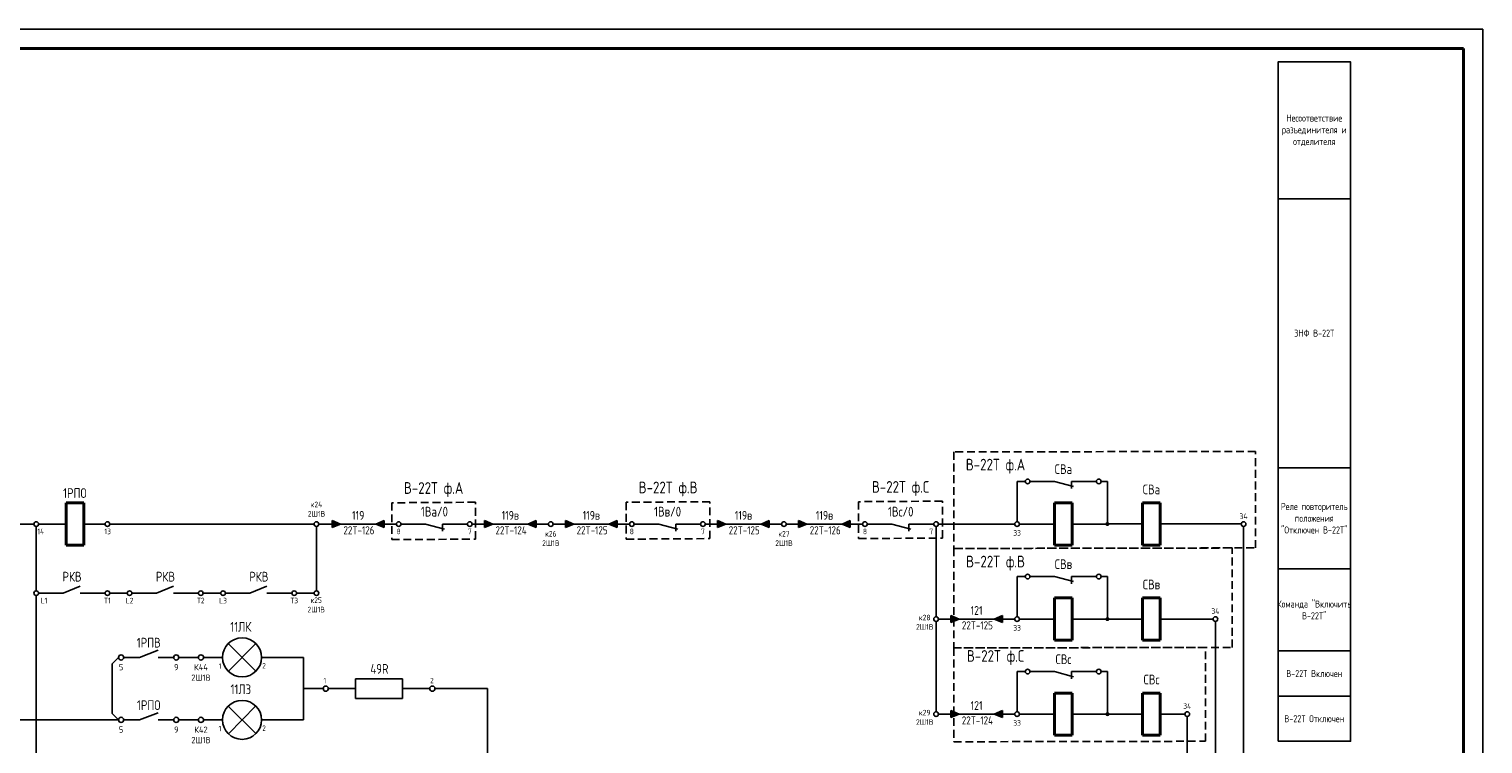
# Model space of a CAD drawing. Header units: millimetres. Extents: x 3972 to 7513, y 1417 to 2199.
# Tile 13 of 19: x 5929 to 6302, y 2015 to 2199. Entities that reach past the tile are written whole.
import ezdxf
from ezdxf.enums import TextEntityAlignment as Align

# ---------------------------------------------------------------- set-up
doc = ezdxf.new("R2010")
doc.units = ezdxf.units.MM
doc.linetypes.add('JIS_02_2.0', pattern=[3, 2, -1])
doc.styles.add('SIMPLEX', font='GOST.ttf', dxfattribs={"height": 5})

msp = doc.modelspace()

# ---------------------------------------------------------------- hatches: boundary and pattern name
h = msp.add_hatch(color=256)
h.dxf.hatch_style = 1
h.paths.add_polyline_path([(6006.79, 2070.81), (6008.9, 2071.71), (6006.79, 2072.62)])
h = msp.add_hatch(color=256)
h.dxf.hatch_style = 1
h.paths.add_polyline_path([(6020.04, 2072.62), (6017.93, 2071.71), (6020.04, 2070.81)])
h = msp.add_hatch(color=256)
h.dxf.hatch_style = 1
h.paths.add_polyline_path([(6045.8, 2070.81), (6047.91, 2071.71), (6045.8, 2072.62)])
h = msp.add_hatch(color=256)
h.dxf.hatch_style = 1
h.paths.add_polyline_path([(6059.05, 2072.62), (6056.94, 2071.71), (6059.05, 2070.81)])
h = msp.add_hatch(color=256)
h.dxf.hatch_style = 1
h.paths.add_polyline_path([(6066.57, 2070.81), (6068.68, 2071.71), (6066.57, 2072.62)])
h = msp.add_hatch(color=256)
h.dxf.hatch_style = 1
h.paths.add_polyline_path([(6079.82, 2072.62), (6077.71, 2071.71), (6079.82, 2070.81)])
h = msp.add_hatch(color=256)
h.dxf.hatch_style = 1
h.paths.add_polyline_path([(6105.58, 2070.81), (6107.69, 2071.71), (6105.58, 2072.62)])
h = msp.add_hatch(color=256)
h.dxf.hatch_style = 1
h.paths.add_polyline_path([(6118.83, 2072.62), (6116.72, 2071.71), (6118.83, 2070.81)])
h = msp.add_hatch(color=256)
h.dxf.hatch_style = 1
h.paths.add_polyline_path([(6126.34, 2070.81), (6128.46, 2071.71), (6126.34, 2072.62)])
h = msp.add_hatch(color=256)
h.dxf.hatch_style = 1
h.paths.add_polyline_path([(6139.6, 2072.62), (6137.48, 2071.71), (6139.6, 2070.81)])
h = msp.add_hatch(color=256)
h.dxf.hatch_style = 1
h.paths.add_polyline_path([(6165.35, 2046.44), (6167.47, 2047.35), (6165.35, 2048.25)])
h = msp.add_hatch(color=256)
h.dxf.hatch_style = 1
h.paths.add_polyline_path([(6178.61, 2048.25), (6176.49, 2047.35), (6178.61, 2046.44)])
h = msp.add_hatch(color=256)
h.dxf.hatch_style = 1
h.paths.add_polyline_path([(6165.35, 2022.08), (6167.47, 2022.98), (6165.35, 2023.88)])
h = msp.add_hatch(color=256)
h.dxf.hatch_style = 1
h.paths.add_polyline_path([(6178.61, 2023.88), (6176.49, 2022.98), (6178.61, 2022.08)])

# ---------------------------------------------------------------- linework, layer by layer
for p, q in [((5707.8, 2198.56), (6301.8, 2198.56)), ((6301.8, 2198.56), (6301.8, 1778.56)), ((6182.36, 2082.62), (6184.47, 2082.62)), ((6182.36, 2082.62), (6182.36, 2072.31)), ((6191.99, 2082.62), (6185.67, 2082.62)), ((6191.99, 2082.62), (6196.83, 2081.3)), ((6202.65, 2082.62), (6196.33, 2082.62)), ((6196.33, 2082.62), (6196.33, 2080.78)), ((6203.91, 2082.62), (6205.53, 2082.62)), ((6205.53, 2082.62), (6205.53, 2071.71)), ((6006.79, 2070.81), (6006.79, 2072.62)), ((6006.79, 2072.62), (6008.9, 2071.71)), ((6017.93, 2071.71), (6020.04, 2072.62)), ((6020.04, 2072.62), (6020.04, 2070.81)), ((6045.8, 2070.81), (6045.8, 2072.62)), ((6045.8, 2072.62), (6047.91, 2071.71)), ((6056.94, 2071.71), (6059.05, 2072.62)), ((6059.05, 2072.62), (6059.05, 2070.81)), ((6066.57, 2070.81), (6066.57, 2072.62)), ((6066.57, 2072.62), (6068.68, 2071.71)), ((6077.71, 2071.71), (6079.82, 2072.62)), ((6079.82, 2072.62), (6079.82, 2070.81)), ((6105.58, 2070.81), (6105.58, 2072.62)), ((6105.58, 2072.62), (6107.69, 2071.71)), ((6116.72, 2071.71), (6118.83, 2072.62)), ((6118.83, 2072.62), (6118.83, 2070.81)), ((6126.34, 2070.81), (6126.34, 2072.62)), ((6126.34, 2072.62), (6128.46, 2071.71)), ((6137.48, 2071.71), (6139.6, 2072.62)), ((6139.6, 2072.62), (6139.6, 2070.81)), ((5930.27, 2071.71), (5925.76, 2071.71)), ((5930.87, 2054.58), (5930.87, 2071.12)), ((5938.53, 2071.71), (5931.47, 2071.71)), ((5943.04, 2071.71), (5948.51, 2071.71)), ((5949.71, 2071.71), (6002.12, 2071.71)), ((6002.72, 2054.58), (6002.72, 2071.12)), ((6006.79, 2071.71), (6003.32, 2071.71)), ((6008.9, 2071.71), (6006.79, 2070.81)), ((6017.93, 2071.71), (6008.9, 2071.71)), ((6020.04, 2070.81), (6017.93, 2071.71)), ((6023.2, 2071.71), (6020.04, 2071.71)), ((6030.72, 2071.71), (6024.4, 2071.71)), ((6030.72, 2071.71), (6035.56, 2070.4)), ((6041.37, 2071.71), (6035.06, 2071.71)), ((6035.06, 2071.71), (6035.06, 2069.88)), ((6045.8, 2071.71), (6042.64, 2071.71)), ((6047.91, 2071.71), (6045.8, 2070.81)), ((6056.94, 2071.71), (6047.91, 2071.71)), ((6059.05, 2070.81), (6056.94, 2071.71)), ((6062.21, 2071.71), (6059.05, 2071.71)), ((6066.57, 2071.71), (6063.41, 2071.71)), ((6068.68, 2071.71), (6066.57, 2070.81)), ((6077.71, 2071.71), (6068.68, 2071.71)), ((6079.82, 2070.81), (6077.71, 2071.71)), ((6082.98, 2071.71), (6079.82, 2071.71)), ((6090.49, 2071.71), (6084.18, 2071.71)), ((6090.49, 2071.71), (6095.34, 2070.4)), ((6101.15, 2071.71), (6094.83, 2071.71)), ((6094.83, 2071.71), (6094.83, 2069.88)), ((6105.58, 2071.71), (6102.42, 2071.71)), ((6107.69, 2071.71), (6105.58, 2070.81)), ((6116.72, 2071.71), (6107.69, 2071.71)), ((6118.83, 2070.81), (6116.72, 2071.71)), ((6121.99, 2071.71), (6118.83, 2071.71)), ((6126.34, 2071.71), (6123.19, 2071.71)), ((6128.46, 2071.71), (6126.34, 2070.81)), ((6137.48, 2071.71), (6128.46, 2071.71)), ((6139.6, 2070.81), (6137.48, 2071.71)), ((6142.76, 2071.71), (6139.6, 2071.71)), ((6150.27, 2071.71), (6143.95, 2071.71)), ((6150.27, 2071.71), (6155.12, 2070.4)), ((6161, 2071.71), (6154.61, 2071.71)), ((6154.61, 2071.71), (6154.61, 2069.88)), ((6161.6, 2047.95), (6161.6, 2071.12)), ((6162.19, 2071.71), (6181.77, 2071.71)), ((6191.99, 2071.71), (6182.96, 2071.71)), ((6191.99, 2071.71), (6182.96, 2071.71)), ((6205.53, 2071.71), (6196.5, 2071.71)), ((6205.53, 2071.71), (6196.5, 2071.71)), ((6214.55, 2071.72), (6205.53, 2071.72)), ((6214.55, 2071.72), (6205.53, 2071.72)), ((6239.82, 2071.72), (6219.07, 2071.72)), ((6239.82, 2071.72), (6219.07, 2071.72)), ((6240.42, 2071.12), (6240.42, 1851.98)), ((6182.36, 2058.25), (6184.47, 2058.25)), ((6182.36, 2058.25), (6182.36, 2047.95)), ((6191.99, 2058.25), (6185.67, 2058.25)), ((6191.99, 2058.25), (6196.83, 2056.94)), ((6202.65, 2058.25), (6196.33, 2058.25)), ((6196.33, 2058.25), (6196.33, 2056.42)), ((6203.91, 2058.25), (6205.53, 2058.25)), ((6205.53, 2058.25), (6205.53, 2047.35)), ((5937.78, 2053.99), (5931.47, 2053.99)), ((5937.78, 2053.99), (5942.12, 2055.82)), ((5948.51, 2053.99), (5942.12, 2053.99)), ((5954.22, 2053.99), (5949.71, 2053.99)), ((5961.73, 2053.99), (5955.42, 2053.99)), ((5961.73, 2053.99), (5966.07, 2055.82)), ((5972.46, 2053.99), (5966.07, 2053.99)), ((5978.17, 2053.99), (5973.66, 2053.99)), ((5985.68, 2053.99), (5979.37, 2053.99)), ((5985.68, 2053.99), (5990.02, 2055.82)), ((5996.41, 2053.99), (5990.02, 2053.99)), ((6002.12, 2053.99), (5997.61, 2053.99)), ((5930.87, 2053.39), (5930.87, 1999.21)), ((6161.6, 2023.58), (6161.6, 2046.75)), ((6165.35, 2047.35), (6162.19, 2047.35)), ((6165.35, 2046.44), (6165.35, 2048.25)), ((6165.35, 2048.25), (6167.47, 2047.35)), ((6167.47, 2047.35), (6165.35, 2046.44)), ((6176.49, 2047.35), (6167.47, 2047.35)), ((6176.49, 2047.35), (6178.61, 2048.25)), ((6178.61, 2046.44), (6176.49, 2047.35)), ((6178.61, 2048.25), (6178.61, 2046.44)), ((6181.77, 2047.35), (6178.61, 2047.35)), ((6191.99, 2047.35), (6182.96, 2047.35)), ((6191.99, 2047.35), (6182.96, 2047.35)), ((6205.53, 2047.35), (6196.5, 2047.35)), ((6205.53, 2047.35), (6196.5, 2047.35)), ((6214.55, 2047.35), (6205.53, 2047.35)), ((6214.55, 2047.35), (6205.53, 2047.35)), ((6232.6, 2047.35), (6219.07, 2047.35)), ((6232.6, 2047.35), (6219.07, 2047.35)), ((6233.2, 2046.75), (6233.2, 1851.98)), ((5957.31, 2037.52), (5962.12, 2039.36)), ((5987.2, 2034), (5980.11, 2041.05)), ((5980.13, 2033.97), (5987.18, 2041.07)), ((5951.98, 2037.52), (5950.33, 2035.87)), ((5950.33, 2035.87), (5950.33, 2023.18)), ((5957.31, 2037.52), (5953.31, 2037.52)), ((5962.12, 2037.52), (5966.12, 2037.52)), ((5972.44, 2037.52), (5967.44, 2037.52)), ((5978.65, 2037.52), (5973.77, 2037.52)), ((5983.65, 2037.52), (5983.65, 2037.52)), ((5988.65, 2037.52), (5999.44, 2037.52)), ((5999.44, 2021.52), (5999.44, 2037.52)), ((6012.76, 2032.02), (6012.76, 2027.02)), ((6024.76, 2032.02), (6012.76, 2032.02)), ((6024.76, 2032.02), (6024.76, 2027.02)), ((6182.36, 2033.88), (6184.47, 2033.88)), ((6182.36, 2033.88), (6182.36, 2023.58)), ((6191.99, 2033.88), (6185.67, 2033.88)), ((6191.99, 2033.88), (6196.83, 2032.57)), ((6202.65, 2033.88), (6196.33, 2033.88)), ((6196.33, 2033.88), (6196.33, 2032.05)), ((6203.91, 2033.88), (6205.53, 2033.88)), ((6205.53, 2033.88), (6205.53, 2022.98)), ((5999.44, 2029.52), (6004.44, 2029.52)), ((6005.76, 2029.52), (6012.76, 2029.52)), ((6024.76, 2029.52), (6031.76, 2029.52)), ((6033.09, 2029.52), (6046.6, 2029.52)), ((6046.6, 1939.62), (6046.6, 2029.52)), ((5987.2, 2018), (5980.11, 2025.05)), ((5980.13, 2017.97), (5987.18, 2025.07)), ((6012.76, 2027.02), (6024.76, 2027.02)), ((5951.98, 2021.52), (5908.03, 2021.52)), ((5951.98, 2021.53), (5950.33, 2023.18)), ((5957.31, 2021.52), (5953.31, 2021.52)), ((5957.31, 2021.52), (5962.12, 2023.36)), ((5962.12, 2021.52), (5966.12, 2021.52)), ((5972.44, 2021.52), (5967.44, 2021.52)), ((5978.65, 2021.52), (5973.77, 2021.52)), ((5983.65, 2021.52), (5983.65, 2021.52)), ((5988.65, 2021.52), (5999.44, 2021.52)), ((6165.35, 2022.98), (6162.19, 2022.98)), ((6165.35, 2022.08), (6165.35, 2023.88)), ((6165.35, 2023.88), (6167.47, 2022.98)), ((6167.47, 2022.98), (6165.35, 2022.08)), ((6176.49, 2022.98), (6167.47, 2022.98)), ((6176.49, 2022.98), (6178.61, 2023.88)), ((6178.61, 2022.08), (6176.49, 2022.98)), ((6178.61, 2023.88), (6178.61, 2022.08)), ((6181.77, 2022.98), (6178.61, 2022.98)), ((6191.99, 2022.98), (6182.96, 2022.98)), ((6191.99, 2022.98), (6182.96, 2022.98)), ((6205.53, 2022.98), (6196.5, 2022.98)), ((6205.53, 2022.98), (6196.5, 2022.98)), ((6214.55, 2022.98), (6205.53, 2022.98)), ((6214.55, 2022.98), (6205.53, 2022.98)), ((6225.38, 2022.98), (6219.07, 2022.98)), ((6225.38, 2022.98), (6219.07, 2022.98)), ((6225.98, 2022.38), (6225.98, 1851.98))]:
    msp.add_line(p, q)
at = {"lineweight": 40}
for p, q in [((5727.8, 2193.56), (6296.8, 2193.56)), ((6296.8, 2193.56), (6296.8, 1783.56)), ((5943.04, 2077.13), (5938.53, 2077.13)), ((5938.53, 2077.13), (5938.53, 2066.3)), ((5943.04, 2066.3), (5943.04, 2077.13)), ((6196.5, 2077.13), (6191.99, 2077.13)), ((6191.99, 2077.13), (6191.99, 2066.3)), ((6196.5, 2066.3), (6196.5, 2077.13)), ((6219.07, 2077.13), (6214.55, 2077.13)), ((6214.55, 2077.13), (6214.55, 2066.3)), ((6219.07, 2066.3), (6219.07, 2077.13)), ((5943.04, 2066.3), (5938.53, 2066.3)), ((6196.5, 2066.3), (6191.99, 2066.3)), ((6219.07, 2066.3), (6214.55, 2066.3)), ((6196.5, 2052.76), (6191.99, 2052.76)), ((6191.99, 2052.76), (6191.99, 2041.93)), ((6196.5, 2041.93), (6196.5, 2052.76)), ((6219.07, 2052.76), (6214.55, 2052.76)), ((6214.55, 2052.76), (6214.55, 2041.93)), ((6219.07, 2041.93), (6219.07, 2052.76)), ((6196.5, 2041.93), (6191.99, 2041.93)), ((6219.07, 2041.93), (6214.55, 2041.93)), ((6196.5, 2028.39), (6191.99, 2028.39)), ((6191.99, 2028.39), (6191.99, 2017.56)), ((6196.5, 2017.56), (6196.5, 2028.39)), ((6219.07, 2028.4), (6214.55, 2028.4)), ((6214.55, 2028.4), (6214.55, 2017.57)), ((6219.07, 2017.57), (6219.07, 2028.4)), ((6196.5, 2017.56), (6191.99, 2017.56)), ((6219.07, 2017.57), (6214.55, 2017.57))]:
    msp.add_line(p, q, dxfattribs=at)
for points in [[(6249.27, 2155.09), (6267.85, 2155.09), (6267.85, 2190.13), (6249.27, 2190.13)], [(6249.27, 2086.15), (6267.85, 2086.15), (6267.85, 2155.09), (6249.27, 2155.09)], [(6249.27, 2060.23), (6267.85, 2060.23), (6267.85, 2086.15), (6249.27, 2086.15)], [(6249.27, 2039.17), (6267.85, 2039.17), (6267.85, 2060.23), (6249.27, 2060.23)], [(6249.27, 2027.59), (6267.85, 2027.59), (6267.85, 2039.17), (6249.27, 2039.17)], [(6249.27, 2016.02), (6267.85, 2016.02), (6267.85, 2027.59), (6249.27, 2027.59)]]:
    msp.add_lwpolyline(points, close=True)
at = {"color": 32, "linetype": 'JIS_02_2.0', "true_color": 0xcd6928}
for points in [[(6243.52, 2090.32), (6166.11, 2090.19), (6166.11, 2065.44), (6243.52, 2065.58)], [(6043.49, 2077.29), (6022.03, 2077.16), (6022.03, 2067.7), (6043.49, 2067.84)], [(6103.61, 2077.43), (6082.15, 2077.29), (6082.15, 2067.84), (6103.61, 2067.97)], [(6163.2, 2077.57), (6141.74, 2077.43), (6141.74, 2067.97), (6163.2, 2068.11)], [(6237.47, 2065.58), (6166.11, 2065.44), (6166.11, 2039.95), (6237.47, 2040.09)], [(6230.71, 2040.09), (6166.11, 2039.95), (6166.11, 2015.9), (6230.71, 2016.03)]]:
    msp.add_lwpolyline(points, close=True, dxfattribs=at)
at = {"const_width": 0.416}
for points in [[(6205.22, 2071.72, 1), (6205.84, 2071.72, 1)], [(6205.22, 2047.35, 1), (6205.84, 2047.35, 1)], [(6205.22, 2022.98, 1), (6205.84, 2022.98, 1)]]:
    msp.add_lwpolyline(points, format="xyb", close=True, dxfattribs=at)
for centre, radius in [((6185.07, 2082.62), 0.599), ((6203.31, 2082.62), 0.599), ((5930.87, 2071.71), 0.599), ((5949.11, 2071.71), 0.599), ((6002.72, 2071.71), 0.599), ((6023.8, 2071.71), 0.599), ((6042.04, 2071.71), 0.599), ((6062.81, 2071.71), 0.599), ((6083.58, 2071.71), 0.599), ((6101.82, 2071.71), 0.599), ((6122.59, 2071.71), 0.599), ((6143.36, 2071.71), 0.599), ((6161.6, 2071.71), 0.599), ((6182.36, 2071.71), 0.599), ((6240.42, 2071.71), 0.599), ((6185.07, 2058.25), 0.599), ((6203.31, 2058.25), 0.599), ((5930.87, 2053.99), 0.599), ((5949.11, 2053.99), 0.599), ((5954.82, 2053.99), 0.599), ((5973.06, 2053.99), 0.599), ((5978.77, 2053.99), 0.599), ((5997.01, 2053.99), 0.599), ((6002.72, 2053.99), 0.599), ((6161.6, 2047.35), 0.599), ((6182.36, 2047.35), 0.599), ((6233.2, 2047.35), 0.599), ((5983.65, 2037.52), 5), ((5952.64, 2037.52), 0.663), ((5966.78, 2037.52), 0.663), ((5973.11, 2037.52), 0.663), ((6185.07, 2033.88), 0.599), ((6203.31, 2033.88), 0.599), ((6005.1, 2029.52), 0.663), ((6032.43, 2029.52), 0.663), ((5983.65, 2021.52), 5), ((5952.64, 2021.52), 0.663), ((5966.78, 2021.52), 0.663), ((5973.11, 2021.52), 0.663), ((6161.6, 2022.98), 0.599), ((6182.36, 2022.98), 0.599), ((6225.98, 2022.98), 0.599)]:
    msp.add_circle(centre, radius)

# ---------------------------------------------------------------- texts
at = {"color": 4, "style": 'SIMPLEX'}
for s, p in [('22T-126', (6013.62, 2069.07)), ('22T-124', (6052.63, 2069.07)), ('22T-125', (6073.4, 2069.07)), ('22T-125', (6112.4, 2069.07)), ('22T-126', (6133.17, 2069.07)), ('22T-125', (6172.18, 2044.7)), ('22T-124', (6172.18, 2020.33))]:
    msp.add_text(s, height=2.079, dxfattribs=at).set_placement(p, align=Align.CENTER)
at = {"style": 'SIMPLEX'}
for s, p in [('1', (5977.64, 2034.6)), ('2', (5988.82, 2034.7)), ('1', (6004.53, 2030.9)), ('2', (6031.86, 2030.9)), ('1', (5977.64, 2018.6)), ('2', (5988.82, 2018.7))]:
    msp.add_text(s, height=1.38, dxfattribs=at).set_placement(p)
at = {"attachment_point": 5, "style": 'SIMPLEX'}
for s, insert, char_height, width in [('Несоответствие разъединителя и отделителя', (6258.56, 2172.61), 1.805, 18.5756), ('ЗНФ В-22Т', (6258.56, 2120.62), 1.805, 18.5756), ('В-22Т ф.А', (6176.83, 2086.53), 3, 21.4577), ('В-22Т ф.А', (6032.76, 2080.54), 3, 21.4577), ('В-22Т ф.В', (6092.88, 2080.68), 3, 21.4577), ('В-22Т ф.С', (6152.47, 2080.82), 3, 21.4577), ('Реле повторитель положения \\P"Отключен В-22Т"', (6258.56, 2073.19), 1.805, 18.5756), ('В-22Т ф.В', (6176.83, 2061.69), 3, 21.4577), ('Команда "Включить В-22Т"', (6258.56, 2049.7), 1.805, 18.5756), ('11ЛК', (5983.32, 2045.36), 2.5, 31.5233), ('1РПВ', (5959.71, 2041.29), 2.5, 4.808), ('В-22Т ф.С', (6176.83, 2037.49), 3, 21.4577), ('49R', (6018.86, 2034.58), 2.5, 5.6997), ('В-22Т Включен', (6258.56, 2033.38), 1.805, 18.5756), ('11Л3', (5983.32, 2029.36), 2.5, 31.5233), ('1РПО', (5959.71, 2025.29), 2.5, 4.808), ('В-22Т Отключен', (6258.56, 2021.81), 1.805, 18.5756)]:
    msp.add_mtext(s, dxfattribs=dict(at, insert=insert, char_height=char_height, width=width))
at = {"lineweight": 50, "attachment_point": 5, "style": 'SIMPLEX'}
for s, insert, char_height, width in [('СВа', (6194.24, 2085.78), 2.5, 4.5125), ('1РПО', (5940.78, 2079.64), 2.5, 4.5125), ('СВа', (6216.81, 2080.58), 2.5, 4.5125), ('1Ва/0', (6032.97, 2074.88), 2.5, 4.5125), ('1Вв/0', (6092.75, 2074.88), 2.5, 4.5125), ('1Вс/0', (6152.53, 2074.88), 2.5, 4.5125), ('119', (6013.42, 2073.93), 2.256, 9.025), ('119в', (6052.42, 2073.93), 2.256, 9.025), ('119в', (6073.19, 2073.93), 2.256, 9.025), ('119в', (6112.2, 2073.93), 2.256, 9.025), ('119в', (6132.97, 2073.93), 2.256, 9.025), ('СВв', (6194.24, 2061.42), 2.5, 4.5125), ('РКВ', (5940.04, 2058.21), 2.5, 4.5125), ('РКВ', (5963.99, 2058.21), 2.5, 4.5125), ('РКВ', (5987.94, 2058.21), 2.5, 4.5125), ('СВв', (6216.81, 2056.21), 2.5, 4.5125), ('121', (6171.98, 2049.56), 2.256, 9.025), ('СВс', (6194.24, 2037.05), 2.5, 4.5125), ('СВс', (6216.81, 2031.85), 2.5, 4.5125), ('121', (6171.98, 2025.19), 2.256, 9.025)]:
    msp.add_mtext(s, dxfattribs=dict(at, insert=insert, char_height=char_height, width=width))
at = {"color": 7, "attachment_point": 5, "style": 'SIMPLEX'}
for s, insert, char_height, width in [('к24\\P2Ш1В', (6002.72, 2075.52), 1.444, 3.5971), ('34', (6240.42, 2073.7), 1.444, 2.0728), ('14', (5932.03, 2069.81), 1.444, 2.0728), ('13', (5949.19, 2069.82), 1.444, 2.0728), ('8', (6023.8, 2069.81), 1.44, 2.0728), ('7', (6042.04, 2069.82), 1.44, 2.0728), ('к26\\P2Ш1В', (6062.81, 2068.01), 1.444, 3.5971), ('8', (6083.58, 2069.81), 1.44, 2.0728), ('7', (6101.82, 2069.82), 1.44, 2.0728), ('к27\\P2Ш1В', (6122.59, 2068.01), 1.444, 3.5971), ('8', (6143.36, 2069.81), 1.44, 2.0728), ('7', (6160.34, 2069.82), 1.44, 2.0728), ('33', (6182.36, 2069.46), 1.444, 2.0728), ('L1', (5932.87, 2052.08), 1.444, 2.0728), ('Т1', (5949.11, 2052.1), 1.444, 2.0728), ('L2', (5954.82, 2052.08), 1.444, 2.0728), ('Т2', (5973.06, 2052.1), 1.444, 2.0728), ('L3', (5978.77, 2052.08), 1.444, 2.0728), ('Т3', (5997.01, 2052.1), 1.444, 2.0728), ('к25\\P2Ш1В', (6002.65, 2050.99), 1.444, 3.5971), ('34', (6233.2, 2049.38), 1.444, 2.0728), ('к28\\P2Ш1В', (6158.68, 2046.54), 1.444, 3.5971), ('33', (6182.36, 2045.09), 1.444, 2.0728), ('5', (5952.64, 2035.02), 1.6, 2.2967), ('9', (5966.78, 2035.02), 1.6, 2.2967), ('К44\\P2Ш1В', (5973.11, 2033.67), 1.6, 2.2967), ('к29\\P2Ш1В', (6158.68, 2022.17), 1.444, 3.5971), ('34', (6225.98, 2025.04), 1.444, 2.0728), ('33', (6182.36, 2020.72), 1.444, 2.0728), ('5', (5952.64, 2019.02), 1.6, 2.2967), ('9', (5966.78, 2019.02), 1.6, 2.2967), ('К42\\P2Ш1В', (5973.11, 2017.67), 1.6, 2.2967)]:
    msp.add_mtext(s, dxfattribs=dict(at, insert=insert, char_height=char_height, width=width))

doc.saveas('drawing.dxf')
